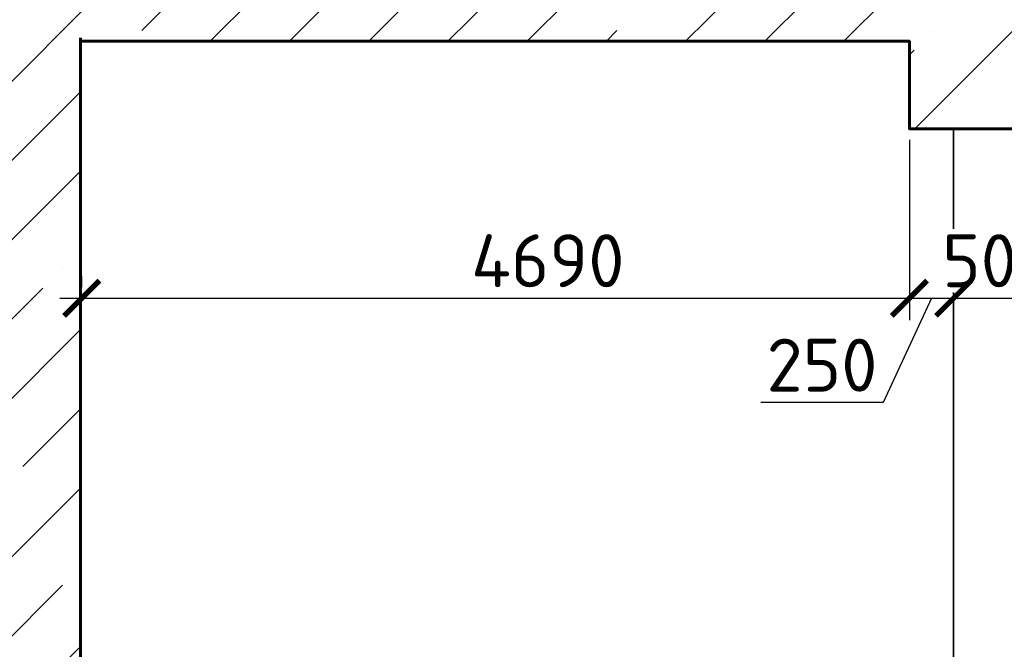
# Model space of a CAD drawing. Header units: millimetres. Extents: x 452087 to 582075, y 10891 to 81641.
# Tile 206 of 256: x 540637 to 546219, y 39572 to 43139. Entities that reach past the tile are written whole.
import ezdxf

# ---------------------------------------------------------------- set-up
doc = ezdxf.new("R2010")
doc.units = ezdxf.units.MM
doc.layers.get('Defpoints').update_dxf_attribs({"color": 8})
for name, color, linetype, lineweight in [('ГТО-2_Бетон 0.35', 2, 'Continuous', 35), ('ГТО-2_Бетон 0.6', 2, 'Continuous', 60), ('ГТО-2_Бетон_060', 3, 'Continuous', 60), ('ГТО-2_Штриховка', 252, 'Continuous', 18)]:
    doc.layers.add(name, color=color, linetype=linetype, lineweight=lineweight)
doc.layers.add('ГТО-2_Размеры', color=7, linetype='Continuous')
doc.styles.add('MOSOBL (isocpeur)', font='isocpeur.ttf')
doc.styles.add('RomanS', font='romans.shx', dxfattribs={"width": 0.7})
doc.dimstyles.new('MOSOBL 1-100 (мм)', dxfattribs={"dimscale": 100, "dimtxt": 3, "dimasz": 2, "dimexe": 1.25, "dimexo": 0.625, "dimtad": 1, "dimdec": 0, "dimzin": 9, "dimtxsty": 'RomanS', "dimblk": 'ARCHTICK', "dimcen": 2.5, "dimdle": 1.25, "dimclrd": 7, "dimclre": 7, "dimclrt": 2, "dimadec": 0, "dimazin": 0, "dimtfac": 1, "dimtdec": 0, "dimtmove": 1, "dimatfit": 3, "dimfxl": 1, "dimtfill": 1, "dimlwd": 25, "dimlwe": 25, "dimarcsym": 0})

# ---------------------------------------------------------------- blocks, each defined once
blk = doc.blocks.new('_ArchTick')
at = {"color": 0, "linetype": 'ByBlock', "const_width": 0.15}
blk.add_lwpolyline([(-0.5, -0.5), (0.5, 0.5)], dxfattribs=at)
blk = doc.blocks.new('*D594')
at = {"layer": 'Defpoints', "color": 0, "transparency": 16777216}
for p in [(545681, 42521.1), (540989.3, 41560.7), (545681, 41560.7)]:
    blk.add_point(p, dxfattribs=at)
at = {"layer": 'ГТО-2_Размеры', "color": 7, "lineweight": 25, "transparency": 16777216}
for p, q in [((545681, 42458.6), (545681, 41435.7)), ((540989.3, 41623.2), (540989.3, 41685.7)), ((540864.3, 41560.7), (545806, 41560.7))]:
    blk.add_line(p, q, dxfattribs=at)
at = {"layer": 'ГТО-2_Размеры', "color": 7, "lineweight": 25, "transparency": 16777216, "xscale": 200, "yscale": 200, "zscale": 200, "rotation": 180}
blk.add_blockref('_ArchTick', (540989.3, 41560.7), dxfattribs=at)
at = {"layer": 'ГТО-2_Размеры', "color": 7, "lineweight": 25, "transparency": 16777216, "xscale": 200, "yscale": 200, "zscale": 200}
blk.add_blockref('_ArchTick', (545681, 41560.7), dxfattribs=at)
at = {"layer": 'ГТО-2_Размеры', "color": 2, "transparency": 16777216, "insert": (543631, 41773.2), "char_height": 300, "attachment_point": 5, "style": 'MOSOBL (isocpeur)', "bg_fill": 3, "box_fill_scale": 1.1, "bg_fill_color": 256, "bg_fill_true_color": 13158600, "bg_fill_transparency": 0}
blk.add_mtext('4690', dxfattribs=at)
blk = doc.blocks.new('*D618')
at = {"layer": 'Defpoints', "color": 0, "transparency": 16777216}
for p in [(545681, 42521.1), (545931, 42521.1, 0), (545931, 41560.7)]:
    blk.add_point(p, dxfattribs=at)
at = {"layer": 'ГТО-2_Размеры', "color": 7, "lineweight": 25, "transparency": 16777216}
for p, q in [((545681, 42458.6), (545681, 41435.7)), ((545931, 42458.6), (545931, 41435.7)), ((545806, 41560.7), (545532.6, 40969.1)), ((545556, 41560.7), (546056, 41560.7)), ((545532.6, 40969.1), (544837.6, 40969.1))]:
    blk.add_line(p, q, dxfattribs=at)
at = {"layer": 'ГТО-2_Размеры', "color": 7, "lineweight": 25, "transparency": 16777216, "xscale": 200, "yscale": 200, "zscale": 200, "rotation": 180}
blk.add_blockref('_ArchTick', (545681, 41560.7), dxfattribs=at)
at = {"layer": 'ГТО-2_Размеры', "color": 7, "lineweight": 25, "transparency": 16777216, "xscale": 200, "yscale": 200, "zscale": 200}
blk.add_blockref('_ArchTick', (545931, 41560.7), dxfattribs=at)
at = {"layer": 'ГТО-2_Размеры', "color": 2, "transparency": 16777216, "insert": (545185.1, 41181.6), "char_height": 300, "attachment_point": 5, "style": 'MOSOBL (isocpeur)', "bg_fill": 3, "box_fill_scale": 1.1, "bg_fill_color": 256, "bg_fill_true_color": 13158600, "bg_fill_transparency": 0}
blk.add_mtext('250', dxfattribs=at)
blk = doc.blocks.new('*D619')
at = {"layer": 'Defpoints', "color": 0, "transparency": 16777216}
for p in [(545931, 42521.1, 0), (546431, 42521.1), (546431, 41560.7)]:
    blk.add_point(p, dxfattribs=at)
at = {"layer": 'ГТО-2_Размеры', "color": 7, "lineweight": 25, "transparency": 16777216}
for p, q in [((545931, 42458.6), (545931, 41435.7)), ((546431, 42458.6), (546431, 41435.7)), ((545806, 41560.7), (546556, 41560.7))]:
    blk.add_line(p, q, dxfattribs=at)
at = {"layer": 'ГТО-2_Размеры', "color": 2, "transparency": 16777216, "insert": (546181, 41773.2), "char_height": 300, "attachment_point": 5, "style": 'MOSOBL (isocpeur)', "bg_fill": 3, "box_fill_scale": 1.1, "bg_fill_color": 256, "bg_fill_true_color": 13158600, "bg_fill_transparency": 0}
blk.add_mtext('500', dxfattribs=at)
at = {"layer": 'ГТО-2_Размеры', "color": 7, "lineweight": 25, "transparency": 16777216, "xscale": 200, "yscale": 200, "zscale": 200, "rotation": 180}
blk.add_blockref('_ArchTick', (545931, 41560.7), dxfattribs=at)
at = {"layer": 'ГТО-2_Размеры', "color": 7, "lineweight": 25, "transparency": 16777216, "xscale": 200, "yscale": 200, "zscale": 200}
blk.add_blockref('_ArchTick', (546431, 41560.7), dxfattribs=at)

msp = doc.modelspace()

# ---------------------------------------------------------------- linework, layer by layer
at = {"layer": 'ГТО-2_Бетон 0.35', "elevation": 0}
msp.add_lwpolyline([(545931, 42521.1), (545931, 40436.1), (545931, 40436.1), (545931, 37436.1)], dxfattribs=at)
at = {"layer": 'ГТО-2_Бетон_060'}
msp.add_lwpolyline([(540981.3, 43016.7), (540981.3, 43016.7), (545341, 43016.7)], dxfattribs=at)

# ---------------------------------------------------------------- dimensions: what is measured, and where the dimension line sits
at = {"layer": 'ГТО-2_Размеры'}
dim = msp.add_linear_dim(base=(545681, 41560.7), p1=(540989.3, 41560.7), p2=(545681, 42521.1), dimstyle='MOSOBL 1-100 (мм)', override={"dimrnd": 10, "dimtxsty": 'MOSOBL (isocpeur)'}, dxfattribs=at)
dim.commit()
dim.dimension.update_dxf_attribs({"geometry": '*D594', "text_midpoint": (543631, 41560.7), "dimtype": 160})

# ---------------------------------------------------------------- next in the draw order: hatches: boundary and pattern name
at = {"layer": 'ГТО-2_Штриховка'}
h = msp.add_hatch(dxfattribs=at)
h.set_pattern_fill('ANSI35', color=256, scale=100)
h.set_pattern_definition([(45, (-17131.3, -1493781.44), (-449.0128, 449.0128), []), (45, (-16682.3, -1493781.44), (-449.0128, 449.0128), [793.75, -158.75, 0, -158.75])])
h.paths.add_polyline_path([(560273.2, 43536.1), (555873.2, 43536.1), (555873.2, 50536.1), (560273.2, 50536.1)], flags=16)
h.paths.add_polyline_path([(560281.3, 43016.7), (560273.2, 39436.1), (555873.2, 39436.1), (555873.2, 43016.7)], flags=16)
h.paths.add_polyline_path([(554873, 43536.1), (540981.3, 43536.1), (540981.3, 54483.4), (542281.3, 55136.1), (542273.2, 56036.1), (553581, 56036.1), (553581, 55236.1), (554881.3, 54586.1)], flags=16)
h.paths.add_polyline_path([(560273.2, 38936.1), (560273.2, 35286.1), (555873.2, 35286.1), (555873.2, 38936.1)], flags=16)
h.paths.add_polyline_path([(554873, 43036.1), (554872.9, 36436.1), (548209.4, 36436.1), (548381, 36436.1), (547361, 36436.1), (547361, 36221.1), (547141, 36221.1), (547141, 36006.1), (546921, 36006.1), (546921, 35791.1), (546701, 35791.1), (546701, 35576.1), (546481, 35576.1), (546481, 35361.1), (546261, 35361.1), (546261, 35146.1), (546041, 35146.1), (546041, 34931.1), (545821, 34931.1), (545821, 34716.1), (545601, 34716.1), (545601, 34501.1), (545381, 34501.1), (545381, 34236.1), (540981.3, 34236.1), (540981.3, 43016.7), (545681, 43018.4), (545681, 42519.4), (546676.1, 42522.7), (546685.9, 43015.1), (549681.7, 43016.7), (549680.3, 42521.1), (550681, 42521.1), (550681, 43036.1)], flags=16)
h.paths.add_polyline_path([(540981.3, 54486.1), (540981.3, 42536.1)], flags=16)
h.paths.add_polyline_path([(540331.3, 56536.1), (540331.3, 56536.1), (539481.3, 56614.5), (539481.3, 43036.1), (538481.3, 43036.1), (538473.5, 31236.1), (539891.3, 31236.1), (542691.3, 29236.1), (543991.3, 29236.1), (545491.3, 30236.1), (554953.2, 30236.1), (556153.5, 31036.1), (564473.5, 31036.1), (564473.2, 53098.5), (567681, 54406.1), (567681, 55381.1), (562673.2, 55381.1), (562673.2, 56536.1), (561546, 56536.1), (561546, 56286.1), (561246, 56286.1), (561246, 51036.1), (555746, 51036.1), (555746, 56036.1), (555700.3, 56036.1), (555746, 56286.1), (555446, 56286.1), (555446, 56536.1)])

# ---------------------------------------------------------------- next in the draw order: linework, layer by layer
at = {"layer": 'ГТО-2_Бетон 0.6'}
msp.add_line((540981.3, 43036.1), (540981.3, 34236.1), dxfattribs=at)
at = {"layer": 'ГТО-2_Бетон_060'}
msp.add_lwpolyline([(545341, 43016.7), (545681, 43016.7), (545681, 42521.1), (546681, 42521.1), (546681, 43016.7)], dxfattribs=at)

# ---------------------------------------------------------------- next in the draw order: dimensions: what is measured, and where the dimension line sits
at = {"layer": 'ГТО-2_Размеры'}
dim = msp.add_linear_dim(base=(545931, 41560.7), p1=(545681, 42521.1), p2=(545931, 42521.1, 0), dimstyle='MOSOBL 1-100 (мм)', override={"dimrnd": 10, "dimtxsty": 'MOSOBL (isocpeur)'}, dxfattribs=at)
dim.commit()
dim.dimension.update_dxf_attribs({"geometry": '*D618', "text_midpoint": (545470.1, 40969.1), "dimtype": 160})

# ---------------------------------------------------------------- next in the draw order: dimensions: what is measured, and where the dimension line sits
dim = msp.add_linear_dim(base=(546431, 41560.7), p1=(545931, 42521.1, 0), p2=(546431, 42521.1), dimstyle='MOSOBL 1-100 (мм)', override={"dimrnd": 10, "dimtxsty": 'MOSOBL (isocpeur)'}, dxfattribs=at)
dim.commit()
dim.dimension.update_dxf_attribs({"geometry": '*D619', "text_midpoint": (546181, 41560.7), "dimtype": 160})

doc.saveas('drawing.dxf')
